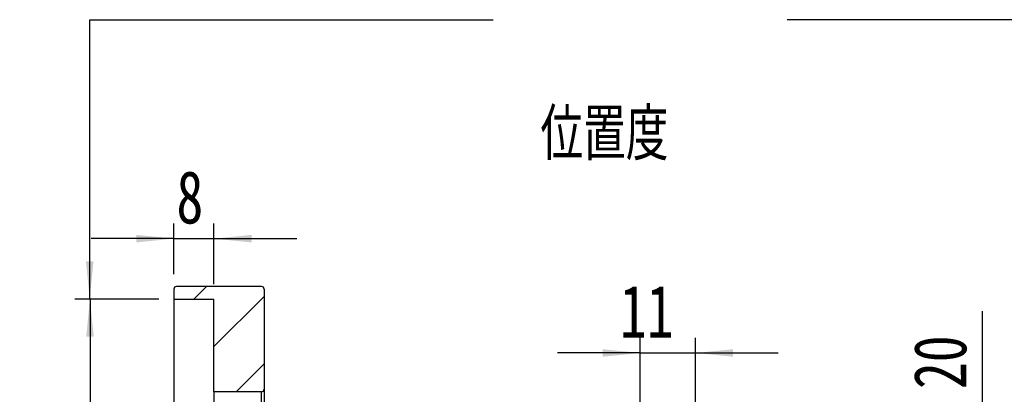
# Model space of a CAD drawing. Header units: millimetres. Extents: x 55 to 271, y 21 to 196.
# Tile 6 of 10: x 172 to 238, y 65 to 90. Entities that reach past the tile are written whole.
import ezdxf

# ---------------------------------------------------------------- set-up
doc = ezdxf.new("R2010")
doc.units = ezdxf.units.MM
doc.layers.add('FORMAT', color=7, linetype='Continuous')
doc.styles.add('SLDTEXTSTYLE0', font='TXT', dxfattribs={"width": 0.75})
doc.styles.add('SLDTEXTSTYLE1', font='TXT', dxfattribs={"width": 0.75, "bigfont": 'bigfont'})
doc.dimstyles.new('SLDDIMSTYLE2', dxfattribs={"dimtxt": 3.5, "dimasz": 2.5, "dimexe": 0, "dimexo": 0.0625, "dimgap": 0.875, "dimtad": 1, "dimlfac": 3, "dimrnd": 1e-09, "dimzin": 12, "dimdsep": 46, "dimtxsty": 'SLDTEXTSTYLE0', "dimsah": 1, "dimcen": 0.09, "dimadec": 0, "dimazin": 3, "dimtfac": 1, "dimtofl": 0, "dimtmove": 0, "dimatfit": 3, "dimfxl": 1, "dimfrac": 2, "dimtolj": 1, "dimtzin": 12, "dimarcsym": 0})
doc.dimstyles.new('SLDDIMSTYLE3', dxfattribs={"dimtxt": 3.5, "dimasz": 2.5, "dimexe": 0, "dimexo": 0.0625, "dimgap": 0.875, "dimtad": 1, "dimlfac": 3, "dimrnd": 1e-09, "dimzin": 12, "dimdsep": 46, "dimtxsty": 'SLDTEXTSTYLE0', "dimsah": 1, "dimcen": 0.09, "dimadec": 0, "dimazin": 3, "dimtfac": 1, "dimtmove": 0, "dimatfit": 0, "dimfxl": 1, "dimfrac": 2, "dimtolj": 1, "dimtzin": 12, "dimarcsym": 0})
doc.dimstyles.new('SLDDIMSTYLE7', dxfattribs={"dimtxt": 3.5, "dimasz": 2.5, "dimexe": 0, "dimexo": 0.0625, "dimgap": 0.875, "dimtad": 1, "dimlfac": 3, "dimrnd": 1e-09, "dimzin": 12, "dimdsep": 46, "dimtxsty": 'SLDTEXTSTYLE0', "dimsah": 1, "dimcen": 0.09, "dimadec": 0, "dimazin": 3, "dimtfac": 1, "dimtofl": 0, "dimtmove": 0, "dimatfit": 3, "dimfxl": 1, "dimfrac": 2, "dimtolj": 1, "dimarcsym": 0})

# ---------------------------------------------------------------- blocks, each defined once
blk = doc.blocks.new('_D_12')
at = {"layer": 'FORMAT', "color": 7}
for p, q in [((236.22, 59.062), (236.22, 70.749)), ((227.316, 59.062), (237.22, 59.062)), ((236.22, 59.062), (236.22, 52.395)), ((227.316, 52.395), (237.22, 52.395))]:
    blk.add_line(p, q, dxfattribs=at)
for points in [[(236.22, 59.062), (235.97, 56.562), (236.47, 56.562)], [(236.22, 52.395), (236.47, 54.895), (235.97, 54.895)]]:
    blk.add_solid(points, dxfattribs=at)
at = {"layer": 'FORMAT', "color": 7, "char_height": 3.5, "attachment_point": 1, "rotation": 90, "style": 'SLDTEXTSTYLE0'}
for s, insert in [('20', (231.655, 65.576)), ('%%c', (231.708, 60.298))]:
    blk.add_mtext(s, dxfattribs=dict(at, insert=insert))
blk = doc.blocks.new('_D_16')
at = {"layer": 'FORMAT', "color": 7}
for p, q in [((213.483, 63.895), (213.483, 68.979)), ((217.149, 60.862), (217.149, 68.979)), ((213.483, 67.979), (207.983, 67.979)), ((213.483, 67.979), (217.149, 67.979)), ((217.149, 67.979), (222.649, 67.979))]:
    blk.add_line(p, q, dxfattribs=at)
for points in [[(213.483, 67.979), (210.983, 68.229), (210.983, 67.729)], [(217.149, 67.979), (219.649, 67.729), (219.649, 68.229)]]:
    blk.add_solid(points, dxfattribs=at)
at = {"layer": 'FORMAT', "color": 7, "insert": (212.126, 72.491), "char_height": 3.5, "attachment_point": 1, "style": 'SLDTEXTSTYLE0'}
blk.add_mtext('11', dxfattribs=at)
blk = doc.blocks.new('_D_17')
at = {"layer": 'FORMAT', "color": 7}
for p, q in [((182.483, 73.228), (182.483, 76.578)), ((185.149, 72.562), (185.149, 76.578)), ((182.483, 75.578), (176.983, 75.578)), ((182.483, 75.578), (185.149, 75.578)), ((185.149, 75.578), (190.649, 75.578))]:
    blk.add_line(p, q, dxfattribs=at)
for points in [[(182.483, 75.578), (179.983, 75.828), (179.983, 75.328)], [(185.149, 75.578), (187.649, 75.328), (187.649, 75.828)]]:
    blk.add_solid(points, dxfattribs=at)
at = {"layer": 'FORMAT', "color": 7, "insert": (182.653, 80.089), "char_height": 3.5, "attachment_point": 1, "style": 'SLDTEXTSTYLE0'}
blk.add_mtext('8', dxfattribs=at)
blk = doc.blocks.new('_D_18')
at = {"layer": 'FORMAT', "color": 7}
for p, q in [((181.483, 71.562), (175.908, 71.562)), ((176.908, 71.562), (176.908, 39.895)), ((181.483, 39.895), (175.908, 39.895))]:
    blk.add_line(p, q, dxfattribs=at)
for points in [[(176.908, 71.562), (176.658, 69.062), (177.158, 69.062)], [(176.908, 39.895), (177.158, 42.395), (176.658, 42.395)]]:
    blk.add_solid(points, dxfattribs=at)
at = {"layer": 'FORMAT', "color": 7, "char_height": 3.5, "attachment_point": 1, "rotation": 90, "style": 'SLDTEXTSTYLE0'}
for s, insert in [('H7', (172.343, 58.901)), ('95', (172.343, 52.416)), ('%%c', (172.397, 47.138))]:
    blk.add_mtext(s, dxfattribs=dict(at, insert=insert))

msp = doc.modelspace()

# ---------------------------------------------------------------- hatches: boundary and pattern name
at = {"layer": 'FORMAT', "linetype": 'Continuous', "lineweight": 18}
h = msp.add_hatch(dxfattribs=at)
h.set_pattern_fill('ANSI31', color=256, style=0)
edge = h.paths.add_edge_path(flags=0)
edge.add_arc((188.316, 72.2283), 0.1667, 0, 90)
edge.add_line((188.316, 72.3949), (182.6494, 72.3949))
edge.add_arc((182.6494, 72.2283), 0.1667, 90, 180)
edge.add_line((182.4827, 72.2283), (182.4827, 71.5616))
edge.add_line((182.4827, 71.5616), (185.1494, 71.5616))
edge.add_line((185.1494, 71.5616), (185.1494, 65.3949))
edge.add_line((185.1494, 65.3949), (188.316, 65.3949))
edge.add_arc((188.316, 65.5616), 0.1667, 270, 360)
edge.add_line((188.4827, 65.5616), (188.4827, 72.2283))

# ---------------------------------------------------------------- linework, layer by layer
at = {"color": 7, "linetype": 'Continuous', "lineweight": 25}
for p, q in [((182.4827, 72.2283), (182.4827, 71.5616)), ((188.316, 72.3949), (182.6494, 72.3949)), ((188.4827, 72.2283), (188.4827, 65.5616)), ((182.4827, 71.5616), (185.1494, 71.5616)), ((182.4827, 71.5616), (182.4827, 39.8949)), ((185.1494, 65.3949), (185.1494, 71.5616)), ((188.4827, 65.5616), (188.4827, 45.8949)), ((188.316, 65.3949), (185.1494, 65.3949)), ((185.1494, 65.3949), (185.1494, 46.0616)), ((188.316, 46.0616), (188.316, 65.3949))]:
    msp.add_line(p, q, dxfattribs=at)
for centre, start, end in [((182.6494, 72.2283), 90, 180), ((188.316, 72.2283), 0, 90), ((188.316, 65.5616), 270, 0)]:
    msp.add_arc(centre, 0.1667, start, end, dxfattribs=at)
at = {"layer": 'FORMAT', "color": 7}
for p, q in [((176.8895, 71.5616), (176.8895, 90.1384)), ((176.8895, 90.1384), (203.714, 90.1384)), ((243.3057, 90.1384), (223.2372, 90.1384))]:
    msp.add_line(p, q, dxfattribs=at)
msp.add_solid([(176.8895, 71.5616), (177.1395, 74.0616), (176.6395, 74.0616)], dxfattribs=at)

# ---------------------------------------------------------------- texts
at = {"layer": 'FORMAT', "color": 7, "insert": (206.8435, 84.23), "char_height": 3.439583, "attachment_point": 1, "style": 'SLDTEXTSTYLE1'}
msp.add_mtext('\\M+188CA\\M+19275\\M+19378', dxfattribs=at)

# ---------------------------------------------------------------- dimensions: what is measured, and where the dimension line sits
at = {"layer": 'FORMAT', "color": 7}
for base, p1, p2, picture, middle in [((185.1494, 75.5775), (182.4827, 72.2283), (185.1494, 71.5616), '_D_17', (183.946, 75.5775)), ((217.1494, 67.9794), (213.4827, 62.8949), (217.1494, 59.8616), '_D_16', (214.7123, 67.9794))]:
    dim = msp.add_linear_dim(base=base, p1=p1, p2=p2, dimstyle='SLDDIMSTYLE3', dxfattribs=at)
    dim.commit()
    dim.dimension.update_dxf_attribs({"geometry": picture, "text_midpoint": middle, "dimtype": 160})
for base, p1, p2, text, dimstyle, picture, middle in [((176.9084, 39.8949), (182.4827, 71.5616), (182.4827, 39.8949), '%%c<>H7', 'SLDDIMSTYLE7', '_D_18', (176.9084, 55.8971)), ((236.2199, 52.3949), (226.316, 59.0616), (226.316, 52.3949), '%%c<>', 'SLDDIMSTYLE2', '_D_12', (236.2199, 65.5233))]:
    dim = msp.add_linear_dim(base=base, p1=p1, p2=p2, angle=90, text=text, dimstyle=dimstyle, dxfattribs=at)
    dim.commit()
    dim.dimension.update_dxf_attribs({"geometry": picture, "text_midpoint": middle, "dimtype": 160})

doc.saveas('drawing.dxf')
